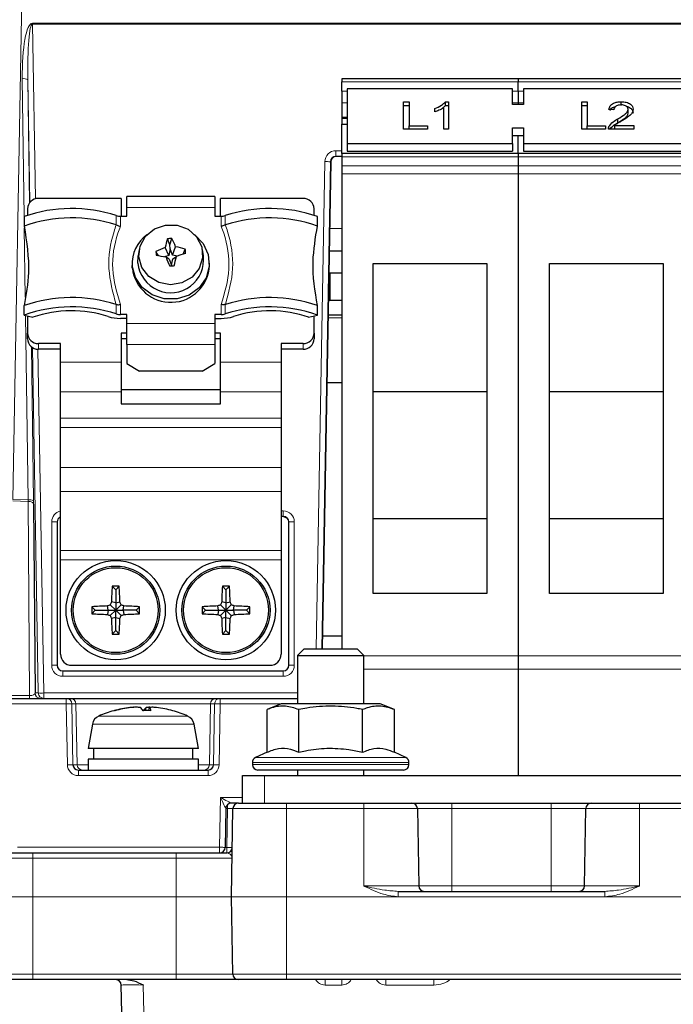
# Paper-space layout 'Blatt5' of a CAD drawing. Header units: millimetres. Extents: x 5 to 418, y 2 to 292.
# Tile 13 of 37: x 140 to 179, y 136 to 195. Entities that reach past the tile are written whole.
import ezdxf

# ---------------------------------------------------------------- set-up
doc = ezdxf.new("R2010")
doc.units = ezdxf.units.MM
doc.layers.add('SLD-0', color=7, linetype='Continuous')
doc.styles.add('SLDTEXTSTYLE0', font='TXT', dxfattribs={"width": 0.605})
doc.dimstyles.new('SLDDIMSTYLE5', dxfattribs={"dimtxt": 3.5, "dimasz": 3.302, "dimexe": 0, "dimexo": 0.0625, "dimgap": 0.875, "dimtad": 1, "dimlfac": 1.5, "dimrnd": 1e-09, "dimzin": 12, "dimdsep": 46, "dimtxsty": 'SLDTEXTSTYLE0', "dimsah": 1, "dimcen": 0.09, "dimadec": 0, "dimazin": 3, "dimtfac": 1, "dimtofl": 0, "dimtmove": 0, "dimatfit": 3, "dimfxl": 1, "dimfrac": 2, "dimtolj": 1, "dimtzin": 12, "dimarcsym": 0})

# ---------------------------------------------------------------- blocks, each defined once
blk = doc.blocks.new('_D_28')
at = {"layer": 'SLD-0', "color": 7}
for p, q in [((137.875, 142.424), (137.885, 272.518)), ((287.208, 142.413), (287.218, 272.506)), ((137.885, 271.518), (287.218, 271.506))]:
    blk.add_line(p, q, dxfattribs=at)
for points in [[(137.885, 271.518), (141.187, 271.01), (141.187, 272.026)], [(287.218, 271.506), (283.916, 272.015), (283.916, 270.999)]]:
    blk.add_solid(points, dxfattribs=at)
at = {"layer": 'SLD-0', "color": 7, "insert": (208.541, 276.024), "char_height": 3.5, "attachment_point": 1, "rotation": 359.99554, "style": 'SLDTEXTSTYLE0'}
blk.add_mtext('224', dxfattribs=at)
blk = doc.blocks.new('_D_29')
at = {"layer": 'SLD-0', "color": 7}
for p, q in [((137.875, 142.413), (137.875, 86.8)), ((195.541, 117.085), (195.541, 86.8)), ((137.875, 87.8), (195.541, 87.8))]:
    blk.add_line(p, q, dxfattribs=at)
for points in [[(137.875, 87.8), (141.177, 87.292), (141.177, 88.308)], [(195.541, 87.8), (192.239, 88.308), (192.239, 87.292)]]:
    blk.add_solid(points, dxfattribs=at)
at = {"layer": 'SLD-0', "color": 7, "insert": (162.029, 92.311), "char_height": 3.5, "attachment_point": 1, "style": 'SLDTEXTSTYLE0'}
blk.add_mtext('86,5', dxfattribs=at)
blk = doc.blocks.new('_D_32')
at = {"layer": 'SLD-0', "color": 7}
for p, q in [((140.541, 137.419), (113.037, 137.419)), ((114.037, 137.419), (114.037, 102.085)), ((139.541, 102.085), (113.037, 102.085))]:
    blk.add_line(p, q, dxfattribs=at)
for centre, start, end in [((111.351, 117.054), 63.43495, 116.56505), ((111.351, 122.45), 243.43495, 296.56505)]:
    blk.add_arc(centre, 6.006, start, end, dxfattribs=at)
for points in [[(114.037, 137.419), (113.529, 134.117), (114.545, 134.117)], [(114.037, 102.085), (114.545, 105.387), (113.529, 105.387)]]:
    blk.add_solid(points, dxfattribs=at)
at = {"layer": 'SLD-0', "color": 7, "insert": (109.525, 117.078), "char_height": 3.5, "attachment_point": 1, "rotation": 90, "style": 'SLDTEXTSTYLE0'}
blk.add_mtext('53', dxfattribs=at)
blk = doc.blocks.new('_D_33')
at = {"layer": 'SLD-0', "color": 7}
for p, q in [((140.541, 137.419), (122.516, 137.419)), ((123.516, 137.419), (123.516, 117.085)), ((195.541, 117.085), (122.516, 117.085))]:
    blk.add_line(p, q, dxfattribs=at)
for points in [[(123.516, 137.419), (123.008, 134.117), (124.024, 134.117)], [(123.516, 117.085), (124.024, 120.387), (123.008, 120.387)]]:
    blk.add_solid(points, dxfattribs=at)
at = {"layer": 'SLD-0', "color": 7, "insert": (119.005, 122.573), "char_height": 3.5, "attachment_point": 1, "rotation": 90, "style": 'SLDTEXTSTYLE0'}
blk.add_mtext('30,5', dxfattribs=at)
blk = doc.blocks.new('_D_35')
at = {"layer": 'SLD-0', "color": 7}
for p, q in [((137.875, 142.424), (137.875, 78.829)), ((243.541, 117.085), (243.541, 78.829)), ((137.875, 79.829), (243.541, 79.829))]:
    blk.add_line(p, q, dxfattribs=at)
for points in [[(137.875, 79.829), (141.177, 79.321), (141.177, 80.337)], [(243.541, 79.829), (240.239, 80.337), (240.239, 79.321)]]:
    blk.add_solid(points, dxfattribs=at)
at = {"layer": 'SLD-0', "color": 7, "insert": (184.692, 84.34), "char_height": 3.5, "attachment_point": 1, "style": 'SLDTEXTSTYLE0'}
blk.add_mtext('158,5', dxfattribs=at)
blk = doc.blocks.new('_D_36')
at = {"layer": 'SLD-0', "color": 7}
for p, q in [((165.864, 260.219), (113.037, 260.219)), ((114.037, 137.419), (114.037, 260.219)), ((140.541, 137.419), (113.037, 137.419))]:
    blk.add_line(p, q, dxfattribs=at)
for points in [[(114.037, 260.219), (113.529, 256.917), (114.545, 256.917)], [(114.037, 137.419), (114.545, 140.721), (113.529, 140.721)]]:
    blk.add_solid(points, dxfattribs=at)
at = {"layer": 'SLD-0', "color": 7, "insert": (109.525, 192.803), "char_height": 3.5, "attachment_point": 1, "rotation": 90, "style": 'SLDTEXTSTYLE0'}
blk.add_mtext('184,2', dxfattribs=at)

psp = doc.layouts.new('Blatt5')

# ---------------------------------------------------------------- linework, layer by layer
at = {"color": 7, "linetype": 'Continuous', "lineweight": 18}
for p, q in [((140.2809, 219.7855), (139.3236, 166.4521)), ((140.5031, 195.2384), (284.5795, 195.2384)), ((140.5031, 195.2384), (140.5031, 195.1749)), ((140.5031, 195.1749), (140.6841, 184.619)), ((284.5795, 195.1749), (140.5031, 195.1749)), ((140.0087, 183.547), (139.8942, 191.8815)), ((140.2274, 191.8181), (140.3297, 184.3795)), ((140.3545, 184.4105), (140.2274, 191.8181)), ((159.208, 191.69), (169.8746, 191.69)), ((169.8746, 191.69), (180.5413, 191.69)), ((159.5413, 191.1377), (159.208, 191.1377)), ((170.208, 191.1377), (169.5413, 191.1377)), ((159.208, 190.4244), (159.5413, 190.4244)), ((169.5413, 190.4244), (169.8746, 190.4244)), ((169.8746, 190.4244), (170.208, 190.4244)), ((159.5413, 189.5634), (159.208, 189.5634)), ((158.8555, 187.53), (159.208, 187.53)), ((158.8555, 187.53), (158.8555, 187.1908)), ((159.208, 187.1662), (169.8746, 187.1662)), ((169.8746, 187.1662), (180.5413, 187.1662)), ((157.6652, 157.4186), (158.1886, 186.875)), ((158.5218, 186.8633), (157.9986, 157.4186)), ((158.5476, 186.8633), (158.5218, 186.8633)), ((169.8746, 186.6139), (159.208, 186.6139)), ((180.5413, 186.6139), (169.8746, 186.6139)), ((169.8746, 186.1425), (159.208, 186.1425)), ((180.5413, 186.1425), (169.8746, 186.1425)), ((151.5413, 184.1068), (146.208, 184.1068)), ((145.5806, 183.0414), (145.5806, 183.6119)), ((145.828, 183.5743), (145.828, 182.9632)), ((151.9212, 182.9632), (151.9212, 183.5743)), ((152.1687, 183.6119), (152.1687, 183.0414)), ((140.0756, 178.6826), (140.0181, 182.8684)), ((158.4757, 182.8186), (159.208, 182.8186)), ((145.5806, 177.6605), (145.5806, 178.2309)), ((145.828, 178.234), (145.828, 177.6229)), ((151.9212, 177.6229), (151.9212, 178.234)), ((152.1687, 178.2309), (152.1687, 177.6605)), ((140.2441, 166.4259), (140.0909, 177.5741)), ((159.208, 177.4221), (158.3798, 177.4221)), ((146.208, 177.0904), (151.5413, 177.0904)), ((140.4493, 175.6767), (140.5774, 166.3625)), ((140.8633, 154.7461), (140.5049, 175.6378)), ((140.8746, 175.8746), (140.8746, 175.5326)), ((151.5413, 175.8087), (146.208, 175.8087)), ((156.8746, 175.5326), (156.8746, 175.8746)), ((140.84, 175.5335), (141.1965, 154.7461)), ((145.8746, 174.7463), (142.208, 174.7463)), ((155.5413, 174.7463), (151.8746, 174.7463)), ((145.8746, 172.9451), (142.208, 172.9451)), ((155.5413, 172.9451), (151.8746, 172.9451)), ((155.5413, 171.3671), (142.208, 171.3671)), ((155.5413, 170.7897), (142.208, 170.7897)), ((155.5413, 168.3708), (142.208, 168.3708)), ((155.5413, 166.9274), (142.208, 166.9274)), ((140.2492, 166.3284), (139.3231, 166.3547)), ((139.3236, 166.4521), (140.2441, 166.4259)), ((140.3359, 154.5853), (140.2492, 166.3284)), ((155.5413, 165.7578), (155.6746, 165.7578)), ((155.6746, 165.4186), (155.6746, 165.7578)), ((141.6746, 156.4244), (141.6746, 165.0911)), ((156.3413, 165.0911), (156.3413, 156.4244)), ((155.5413, 163.367), (142.208, 163.367)), ((155.5413, 162.7897), (142.208, 162.7897)), ((160.5413, 156.9881), (180.5413, 156.9881)), ((142.3413, 155.7578), (142.3413, 156.0853)), ((155.6746, 156.0853), (155.6746, 155.7578)), ((180.5413, 156.1867), (160.5413, 156.1867)), ((155.6746, 155.7578), (142.3413, 155.7578)), ((139.1119, 154.5853), (140.3359, 154.5853)), ((140.6638, 154.7461), (140.8633, 154.7461)), ((141.1965, 154.4186), (141.1965, 154.7461)), ((141.1965, 154.7461), (156.5413, 154.7461)), ((142.5576, 154.0853), (142.5576, 154.4186)), ((151.8583, 154.4186), (151.8583, 154.0853)), ((142.5576, 154.0853), (139.1029, 154.0853)), ((142.6219, 150.407), (142.5576, 154.0853)), ((142.8907, 154.0911), (142.955, 150.4128)), ((143.1405, 154.0911), (142.8907, 154.0911)), ((143.2047, 150.4128), (143.1405, 154.0911)), ((151.2754, 154.0911), (143.1405, 154.0911)), ((151.2112, 150.4128), (151.2754, 154.0911)), ((151.5252, 154.0911), (151.2754, 154.0911)), ((151.461, 150.4128), (151.5252, 154.0911)), ((151.8583, 154.0853), (151.7941, 150.407)), ((155.5413, 154.0853), (151.8583, 154.0853)), ((144.5226, 153.3538), (149.8934, 153.3538)), ((147.6081, 152.8594), (144.1346, 152.8594)), ((150.2814, 152.8594), (147.6081, 152.8594)), ((154.0004, 150.8417), (163.0822, 150.8417)), ((142.955, 150.4128), (143.2047, 150.4128)), ((143.2047, 150.4128), (143.8746, 150.4128)), ((143.2888, 149.7519), (143.2888, 150.0853)), ((150.5413, 150.4128), (151.2112, 150.4128)), ((151.1271, 149.7519), (151.1271, 150.0853)), ((151.2112, 150.4128), (151.461, 150.4128)), ((163.2746, 150.5396), (153.808, 150.5396)), ((153.808, 150.4186), (163.2746, 150.4186)), ((151.1271, 149.7519), (143.2888, 149.7519)), ((154.5413, 148.0853), (154.5413, 149.7519)), ((151.828, 145.4186), (151.8804, 148.4186)), ((151.8804, 148.4186), (153.208, 148.4186)), ((152.3012, 147.7578), (152.2022, 147.7578)), ((152.2603, 145.4128), (152.3012, 147.7578)), ((152.3012, 147.7578), (152.3012, 147.989)), ((155.8746, 147.7578), (152.6345, 147.7578)), ((155.8746, 147.7578), (155.8746, 148.0853)), ((155.8746, 147.7578), (155.8746, 142.4244)), ((160.5413, 147.7578), (155.8746, 147.7578)), ((160.5413, 147.7578), (160.5413, 148.0853)), ((160.5413, 143.0795), (160.5413, 147.7578)), ((163.7814, 147.7578), (160.5413, 147.7578)), ((165.8746, 147.7578), (163.7814, 147.7578)), ((165.8746, 147.7578), (165.8746, 148.0853)), ((165.8746, 147.7578), (165.8746, 143.0795)), ((171.8746, 147.7578), (165.8746, 147.7578)), ((171.8746, 147.7578), (171.8746, 148.0853)), ((173.9678, 147.7578), (171.8746, 147.7578)), ((171.8746, 143.0795), (171.8746, 147.7578)), ((177.208, 147.7578), (173.9678, 147.7578)), ((177.208, 147.7578), (177.208, 148.0853)), ((198.3413, 147.7578), (177.208, 147.7578)), ((177.208, 143.0795), (177.208, 147.7578)), ((139.608, 145.4186), (151.828, 145.4186)), ((151.828, 145.0853), (151.828, 145.4186)), ((152.1613, 145.4128), (152.2603, 145.4128)), ((152.2603, 145.4128), (152.2603, 145.0853)), ((140.5413, 144.7578), (137.9155, 144.7578)), ((140.5413, 145.0853), (140.5413, 144.7578)), ((149.208, 144.7578), (140.5413, 144.7578)), ((140.5413, 144.7578), (140.5413, 142.4244)), ((149.208, 145.0853), (149.208, 144.7578)), ((152.5821, 144.7578), (149.208, 144.7578)), ((149.208, 142.4244), (149.208, 144.7578)), ((160.5413, 143.0795), (163.8631, 143.0795)), ((163.8631, 143.0795), (165.8746, 143.0795)), ((165.8746, 143.0795), (165.8746, 142.7519)), ((165.8746, 143.0795), (171.8746, 143.0795)), ((171.8746, 143.0795), (173.8862, 143.0795)), ((171.8746, 143.0795), (171.8746, 142.7519)), ((173.8862, 143.0795), (177.208, 143.0795)), ((137.8747, 142.4244), (140.5413, 142.4244)), ((140.5413, 142.4128), (137.8747, 142.4128)), ((140.5413, 142.4128), (140.5413, 142.4244)), ((140.5413, 142.4244), (149.208, 142.4244)), ((149.208, 142.4128), (140.5413, 142.4128)), ((140.5413, 142.4128), (140.5413, 137.7461)), ((149.208, 142.4128), (149.208, 142.4244)), ((149.208, 142.4244), (152.5414, 142.4244)), ((152.5414, 142.4128), (149.208, 142.4128)), ((149.208, 137.7461), (149.208, 142.4128)), ((152.5414, 142.4244), (155.8746, 142.4244)), ((155.8746, 142.4128), (152.5414, 142.4128)), ((155.8746, 142.4244), (162.6293, 142.4244)), ((155.8746, 142.4128), (155.8746, 142.4244)), ((199.5413, 142.4128), (155.8746, 142.4128)), ((155.8746, 142.4128), (155.8746, 137.7461)), ((162.6293, 142.7519), (162.6293, 142.4244)), ((162.6293, 142.4244), (175.1199, 142.4244)), ((175.1199, 142.7519), (175.1199, 142.4244)), ((175.1199, 142.4244), (199.5413, 142.4244)), ((137.9562, 137.7461), (140.5413, 137.7461)), ((140.5413, 137.7461), (149.208, 137.7461)), ((140.5413, 137.4186), (140.5413, 137.7461)), ((149.208, 137.4186), (149.208, 137.7461)), ((149.208, 137.7461), (152.6229, 137.7461)), ((152.6229, 137.7461), (155.8746, 137.7461)), ((155.8746, 137.7461), (199.5413, 137.7461)), ((155.8746, 137.4186), (155.8746, 137.7461)), ((147.2135, 137.0911), (147.3533, 129.0795)), ((158.2022, 137.4186), (158.2022, 137.0911)), ((159.2137, 137.0911), (158.2022, 137.0911)), ((159.2137, 137.4186), (159.2137, 137.0911)), ((161.8689, 137.4186), (161.8689, 137.0911)), ((164.7735, 137.0911), (161.8689, 137.0911)), ((164.7735, 137.0911), (164.7735, 137.4186))]:
    psp.add_line(p, q, dxfattribs=at)
at = {"color": 7, "linetype": 'Continuous', "lineweight": 25}
for p, q in [((169.8746, 191.8853), (159.208, 191.8853)), ((159.208, 191.8853), (159.208, 191.69)), ((159.208, 191.1377), (159.208, 191.69)), ((180.5413, 191.8853), (169.8746, 191.8853)), ((169.8746, 191.8853), (169.8746, 191.69)), ((169.8746, 191.1377), (169.8746, 191.69)), ((159.208, 191.1377), (159.208, 190.4244)), ((169.5413, 191.2733), (159.5413, 191.2733)), ((159.5413, 191.2733), (159.5413, 187.9734)), ((169.5413, 190.3305), (169.5413, 191.2733)), ((169.8746, 191.1377), (169.8746, 190.4244)), ((170.208, 191.2733), (170.208, 190.3305)), ((180.208, 191.2733), (170.208, 191.2733)), ((162.9492, 190.4917), (163.2782, 190.4917)), ((162.9492, 188.8418), (162.9492, 190.4917)), ((163.2782, 190.4917), (163.2782, 189.0322)), ((165.4788, 190.4917), (165.6714, 190.4917)), ((165.4788, 190.256), (165.4788, 190.4917)), ((165.6714, 190.4917), (165.6714, 188.8418)), ((173.7184, 190.4917), (174.0475, 190.4917)), ((173.7184, 188.8418), (173.7184, 190.4917)), ((174.0475, 190.4917), (174.0475, 189.0322)), ((176.1116, 190.256), (176.1116, 190.4917)), ((159.208, 190.4244), (159.208, 189.5634)), ((162.9492, 190.256), (163.2782, 190.256)), ((164.8338, 189.8843), (164.8338, 190.0793)), ((165.288, 190.0826), (165.4788, 190.256)), ((165.3722, 188.8418), (165.3722, 190.1275)), ((165.4788, 190.256), (165.6714, 190.256)), ((170.208, 190.3305), (169.5413, 190.3305)), ((169.8746, 190.4244), (169.8746, 190.3305)), ((173.7184, 190.256), (174.0475, 190.256)), ((175.6628, 190.0052), (175.3637, 190.0264)), ((176.5304, 189.7986), (176.5304, 190.0343)), ((159.208, 189.5634), (159.208, 189.4912)), ((159.208, 189.4912), (159.5413, 189.4912)), ((159.208, 189.4912), (159.208, 189.1461)), ((175.9031, 189.2232), (175.9031, 189.4589)), ((159.208, 189.1461), (159.5413, 189.1461)), ((159.208, 187.3614), (159.208, 189.1461)), ((164.3851, 188.8418), (162.9492, 188.8418)), ((163.2782, 189.0322), (164.3851, 189.0322)), ((163.2782, 188.8418), (163.2782, 189.0322)), ((164.3851, 189.0322), (164.3851, 188.8418)), ((165.6714, 188.8418), (165.3722, 188.8418)), ((169.5413, 188.9162), (170.208, 188.9162)), ((169.5413, 187.9734), (169.5413, 188.9162)), ((170.208, 188.9162), (170.208, 187.9734)), ((175.1543, 188.8418), (173.7184, 188.8418)), ((174.0475, 189.0322), (175.1543, 189.0322)), ((174.0475, 188.8418), (174.0475, 189.0322)), ((175.1543, 189.0322), (175.1543, 188.8418)), ((176.8594, 188.8418), (175.3338, 188.8418)), ((175.3651, 188.8418), (175.3651, 188.9886)), ((175.718, 189.0533), (176.8594, 189.0533)), ((175.718, 188.8418), (175.718, 189.0533)), ((176.8594, 189.0533), (176.8594, 188.8418)), ((169.5413, 188.4448), (170.208, 188.4448)), ((169.8746, 187.3614), (169.8746, 188.4448)), ((159.5413, 187.9734), (169.5413, 187.9734)), ((159.5413, 187.9734), (159.5413, 187.502)), ((169.5413, 187.9734), (169.5413, 187.502)), ((170.208, 187.9734), (180.208, 187.9734)), ((170.208, 187.9734), (170.208, 187.502)), ((159.208, 187.1908), (158.8555, 187.1908)), ((169.8746, 187.3614), (159.208, 187.3614)), ((159.208, 187.3614), (159.208, 187.1662)), ((159.208, 187.1662), (159.208, 186.6139)), ((159.5413, 187.502), (169.5413, 187.502)), ((180.5413, 187.3614), (169.8746, 187.3614)), ((169.8746, 187.3614), (169.8746, 187.1662)), ((169.8746, 187.1662), (169.8746, 186.6139)), ((170.208, 187.502), (180.208, 187.502)), ((158.5476, 186.8633), (158.0244, 157.4186)), ((159.208, 186.6139), (159.208, 186.1425)), ((169.8746, 186.6139), (169.8746, 186.1425)), ((159.208, 186.1425), (159.208, 157.4186)), ((169.8746, 186.1425), (169.8746, 156.9881)), ((145.8746, 184.6451), (140.8746, 184.6451)), ((145.8746, 184.6451), (145.8746, 183.5743)), ((151.5413, 184.7648), (146.208, 184.7648)), ((146.208, 184.1068), (146.208, 184.7648)), ((151.5413, 184.7648), (151.5413, 184.1068)), ((151.8746, 183.5743), (151.8746, 184.6451)), ((156.8746, 184.6451), (151.8746, 184.6451)), ((140.208, 184.0186), (140.208, 183.6265)), ((146.208, 183.5743), (146.208, 184.1068)), ((151.5413, 184.1068), (151.5413, 183.5743)), ((157.5413, 183.6265), (157.5413, 184.0186)), ((140.008, 183.5467), (140.008, 182.9767)), ((145.828, 183.5743), (146.208, 183.5743)), ((151.5413, 183.5743), (151.9212, 183.5743)), ((157.7413, 182.9767), (157.7413, 183.5467)), ((145.5744, 183.0443), (145.5806, 183.0414)), ((152.1687, 183.0414), (152.1748, 183.0443)), ((148.8185, 181.8313), (148.673, 182.2066)), ((148.8185, 181.8313), (148.9367, 182.2261)), ((148.7502, 181.2001), (148.5375, 181.6815)), ((148.8328, 181.5988), (148.7502, 181.2001)), ((148.8328, 181.5988), (148.8185, 181.8313)), ((148.9809, 181.2171), (148.8328, 181.5988)), ((148.9809, 181.2171), (149.1625, 181.7278)), ((149.6136, 181.2747), (149.7495, 181.5739)), ((146.8808, 180.7245), (146.9026, 181.1851)), ((146.9683, 181.5509), (146.9026, 181.1851)), ((148.1274, 181.1737), (147.9789, 181.4427)), ((148.7502, 181.2001), (148.4909, 181.1112)), ((148.7684, 180.9833), (148.5868, 181.0942)), ((148.7684, 180.9833), (148.9164, 180.6017)), ((148.9164, 180.6017), (148.9991, 181.0004)), ((149.2778, 181.1628), (148.9809, 181.2171)), ((148.9991, 181.0004), (149.2117, 181.1405)), ((150.8467, 181.1851), (150.781, 181.5509)), ((158.452, 181.4853), (159.208, 181.4853)), ((146.5413, 180.7354), (146.5413, 180.5986)), ((146.5485, 180.4263), (146.5413, 180.5986)), ((148.9164, 180.6017), (148.9231, 180.5511)), ((151.208, 180.5986), (151.208, 180.7354)), ((161.108, 180.7106), (167.9746, 180.7106)), ((161.108, 160.7519), (161.108, 180.7106)), ((167.9746, 180.7106), (167.9746, 160.7519)), ((171.7746, 180.7106), (178.6413, 180.7106)), ((171.7746, 160.7519), (171.7746, 180.7106)), ((178.6413, 180.7106), (178.6413, 160.7519)), ((158.4283, 180.152), (159.208, 180.152)), ((158.494, 180.152), (158.494, 178.4853)), ((140.008, 177.5953), (140.008, 178.1652)), ((145.5806, 178.2309), (145.5744, 178.2328)), ((152.1748, 178.2328), (152.1687, 178.2309)), ((157.7413, 177.5953), (157.7413, 178.1652)), ((158.494, 178.4853), (158.3987, 178.4853)), ((159.208, 178.4853), (158.494, 178.4853)), ((140.008, 177.5953), (140.5424, 177.4588)), ((140.208, 177.5442), (140.208, 176.5011)), ((146.208, 177.6229), (145.828, 177.6229)), ((146.208, 177.3949), (145.828, 177.3949)), ((146.208, 177.0904), (146.208, 177.6229)), ((151.9212, 177.6229), (151.5413, 177.6229)), ((151.5413, 177.6229), (151.5413, 177.0904)), ((151.5413, 177.3949), (151.9212, 177.3949)), ((157.2068, 177.4588), (157.7413, 177.5953)), ((157.5413, 176.5011), (157.5413, 177.5442)), ((158.3833, 177.6186), (159.208, 177.6186)), ((146.208, 175.8087), (146.208, 177.0904)), ((151.5413, 177.0904), (151.5413, 175.8087)), ((140.208, 176.1591), (140.208, 176.5011)), ((146.208, 176.5011), (145.8746, 176.5011)), ((145.8746, 176.5011), (145.8746, 174.7463)), ((151.8746, 176.5011), (151.5413, 176.5011)), ((151.8746, 174.7463), (151.8746, 176.5011)), ((157.5413, 176.5011), (157.5413, 176.1591)), ((142.208, 175.8746), (140.8746, 175.8746)), ((142.208, 174.7463), (142.208, 175.8746)), ((146.208, 176.1591), (145.8746, 176.1591)), ((146.208, 175.8087), (146.208, 174.6686)), ((151.8746, 176.1591), (151.5413, 176.1591)), ((151.5413, 175.8087), (151.5413, 174.6686)), ((156.8746, 175.8746), (155.5413, 175.8746)), ((155.5413, 175.8746), (155.5413, 174.7463)), ((142.208, 175.5326), (140.8746, 175.5326)), ((156.8746, 175.5326), (155.5413, 175.5326)), ((142.208, 172.9451), (142.208, 174.7463)), ((145.8746, 174.7463), (145.8746, 172.9451)), ((146.208, 174.6686), (146.9778, 174.2126)), ((150.7715, 174.2126), (151.5413, 174.6686)), ((151.8746, 172.9451), (151.8746, 174.7463)), ((155.5413, 174.7463), (155.5413, 172.9451)), ((150.7715, 174.2126), (146.9778, 174.2126)), ((158.3106, 173.5253), (159.208, 173.5253)), ((142.208, 171.3671), (142.208, 172.9451)), ((145.8746, 173.1033), (151.8746, 173.1033)), ((145.8746, 172.9451), (145.8746, 172.2373)), ((151.8746, 172.2373), (151.8746, 172.9451)), ((155.5413, 172.9451), (155.5413, 171.3671)), ((167.9746, 172.9519), (161.108, 172.9519)), ((178.6413, 172.9519), (171.7746, 172.9519)), ((145.8746, 172.2373), (151.8746, 172.2373)), ((142.208, 170.7897), (142.208, 171.3671)), ((155.5413, 171.3671), (155.5413, 170.7897)), ((142.208, 168.3708), (142.208, 170.7897)), ((155.5413, 170.7897), (155.5413, 168.3708)), ((142.208, 166.9274), (142.208, 168.3708)), ((155.5413, 168.3708), (155.5413, 166.9274)), ((142.208, 163.367), (142.208, 166.9274)), ((155.5413, 166.9274), (155.5413, 163.367)), ((140.5795, 166.1676), (140.6638, 154.7461)), ((142.008, 165.0853), (142.008, 156.4186)), ((155.6746, 165.4186), (155.5413, 165.4186)), ((156.008, 156.4186), (156.008, 165.0853)), ((161.108, 165.2908), (167.9746, 165.2908)), ((171.7746, 165.2908), (178.6413, 165.2908)), ((142.208, 162.7897), (142.208, 163.367)), ((155.5413, 163.367), (155.5413, 162.7897)), ((142.208, 157.0853), (142.208, 162.7897)), ((155.5413, 162.7897), (155.5413, 157.0853)), ((145.5413, 160.9853), (145.3314, 161.1952)), ((145.5413, 160.9853), (145.7512, 161.1952)), ((145.5413, 160.9853), (145.5413, 160.2026)), ((152.208, 160.9853), (151.998, 161.1952)), ((152.208, 160.9853), (152.4179, 161.1952)), ((152.208, 160.9853), (152.208, 160.2026)), ((167.9746, 160.7519), (161.108, 160.7519)), ((178.6413, 160.7519), (171.7746, 160.7519)), ((145.5413, 160.2026), (145.2848, 160.2501)), ((145.5413, 160.2026), (145.7978, 160.2501)), ((145.5413, 160.2026), (145.5413, 159.7519)), ((152.208, 160.2026), (151.9515, 160.2501)), ((152.208, 160.2026), (152.4645, 160.2501)), ((152.208, 160.2026), (152.208, 159.7519)), ((144.308, 159.7519), (144.098, 159.9619)), ((144.308, 159.7519), (144.098, 159.542)), ((144.308, 159.7519), (145.0906, 159.7519)), ((145.0906, 159.7519), (145.0432, 160.0084)), ((145.0906, 159.7519), (145.0432, 159.4955)), ((145.0906, 159.7519), (145.5413, 159.7519)), ((145.5413, 159.7519), (145.2159, 160.0774)), ((145.5413, 159.7519), (145.2159, 159.4265)), ((145.5413, 159.7519), (145.8667, 160.0774)), ((145.5413, 159.3013), (145.5413, 159.7519)), ((145.5413, 159.7519), (145.992, 159.7519)), ((145.5413, 159.7519), (145.8667, 159.4265)), ((145.992, 159.7519), (146.0394, 160.0084)), ((145.992, 159.7519), (146.0394, 159.4955)), ((146.7746, 159.7519), (145.992, 159.7519)), ((146.7746, 159.7519), (146.9846, 159.9619)), ((146.7746, 159.7519), (146.9846, 159.542)), ((150.9746, 159.7519), (150.7647, 159.9619)), ((150.9746, 159.7519), (150.7647, 159.542)), ((150.9746, 159.7519), (151.7573, 159.7519)), ((151.7573, 159.7519), (151.7098, 160.0084)), ((151.7573, 159.7519), (151.7098, 159.4955)), ((151.7573, 159.7519), (152.208, 159.7519)), ((152.208, 159.7519), (151.8826, 160.0774)), ((152.208, 159.7519), (151.8826, 159.4265)), ((152.208, 159.7519), (152.5334, 160.0774)), ((152.208, 159.3013), (152.208, 159.7519)), ((152.208, 159.7519), (152.5334, 159.4265)), ((152.208, 159.7519), (152.6586, 159.7519)), ((152.6586, 159.7519), (152.7061, 160.0084)), ((152.6586, 159.7519), (152.7061, 159.4955)), ((153.4413, 159.7519), (152.6586, 159.7519)), ((153.4413, 159.7519), (153.6512, 159.9619)), ((153.4413, 159.7519), (153.6512, 159.542)), ((145.5413, 159.3013), (145.2848, 159.2538)), ((145.5413, 159.3013), (145.7978, 159.2538)), ((145.5413, 158.5186), (145.5413, 159.3013)), ((152.208, 159.3013), (151.9515, 159.2538)), ((152.208, 159.3013), (152.4645, 159.2538)), ((152.208, 158.5186), (152.208, 159.3013)), ((145.5413, 158.5186), (145.3314, 158.3087)), ((145.5413, 158.5186), (145.7512, 158.3087)), ((152.208, 158.5186), (151.998, 158.3087)), ((152.208, 158.5186), (152.4179, 158.3087)), ((158.0381, 158.192), (159.208, 158.192)), ((156.9413, 157.4186), (156.5413, 157.0186)), ((156.9413, 157.4186), (160.1413, 157.4186)), ((160.5413, 157.0186), (160.1413, 157.4186)), ((156.5413, 157.0186), (156.5413, 154.0853)), ((156.5413, 157.0186), (156.6726, 157.0186)), ((156.6726, 157.0186), (160.5413, 157.0186)), ((160.5413, 154.0853), (160.5413, 157.0186)), ((169.8746, 156.9881), (169.8746, 156.1867)), ((142.3413, 156.0853), (155.6746, 156.0853)), ((142.8746, 156.4186), (154.8746, 156.4186)), ((169.8746, 156.1867), (169.8746, 149.7519)), ((139.1029, 154.4186), (142.5576, 154.4186)), ((142.5576, 154.4186), (142.8074, 154.4186)), ((142.8074, 154.4186), (151.6085, 154.4186)), ((151.6085, 154.4186), (151.8583, 154.4186)), ((151.8583, 154.4186), (156.5413, 154.4186)), ((146.4043, 153.8584), (146.4034, 153.8674)), ((146.6874, 153.8815), (146.6864, 153.8861)), ((147.3427, 153.6789), (147.391, 153.8674)), ((147.5407, 153.6788), (147.5925, 153.8674)), ((147.6057, 153.8699), (147.6085, 153.8861)), ((155.5413, 154.0853), (154.6923, 153.7457)), ((154.6923, 151.1643), (154.6923, 153.7457)), ((161.5413, 154.0853), (155.5413, 154.0853)), ((156.6168, 151.1643), (156.6168, 153.7457)), ((160.4658, 151.1643), (160.4658, 153.7457)), ((162.3903, 153.7457), (161.5413, 154.0853)), ((162.3903, 151.1643), (162.3903, 153.7457)), ((144.1346, 152.8594), (143.8746, 151.3853)), ((150.5413, 151.3853), (150.2814, 152.8594)), ((150.5413, 151.3853), (143.8746, 151.3853)), ((144.208, 151.3853), (144.208, 150.7519)), ((150.208, 150.7519), (150.208, 151.3853)), ((143.8746, 150.7519), (143.8746, 150.0853)), ((150.5413, 150.7519), (143.8746, 150.7519)), ((150.5413, 150.0853), (150.5413, 150.7519)), ((154.6923, 151.1643), (154.0004, 150.8417)), ((163.0822, 150.8417), (162.3903, 151.1643)), ((143.2888, 150.0853), (151.1271, 150.0853)), ((153.808, 150.5396), (153.808, 150.4186)), ((162.9413, 150.0853), (154.1413, 150.0853)), ((156.5413, 150.0853), (156.5413, 149.7519)), ((160.5413, 149.7519), (160.5413, 150.0853)), ((163.2746, 150.4186), (163.2746, 150.5396)), ((153.208, 148.0853), (153.208, 149.7519)), ((153.208, 149.7519), (154.5413, 149.7519)), ((154.5413, 149.7519), (270.5413, 149.7519)), ((152.2022, 147.7578), (152.1613, 145.4128)), ((152.9678, 148.0853), (152.5355, 148.0853)), ((152.5414, 142.4244), (152.6345, 147.7578)), ((152.9678, 148.0853), (153.208, 148.0853)), ((153.208, 148.0853), (154.5413, 148.0853)), ((154.5413, 148.0853), (270.5413, 148.0853)), ((163.7814, 147.7578), (163.8631, 143.0795)), ((173.8862, 143.0795), (173.9678, 147.7578)), ((138.2487, 145.0853), (140.5413, 145.0853)), ((140.5413, 145.0853), (149.208, 145.0853)), ((149.208, 145.0853), (152.2603, 145.0853)), ((152.6229, 137.7461), (152.5414, 142.4128)), ((162.6293, 142.7519), (175.1199, 142.7519)), ((140.5413, 137.4186), (138.2895, 137.4186)), ((149.208, 137.4186), (140.5413, 137.4186)), ((146.0202, 129.0795), (145.8803, 137.0911)), ((152.9561, 137.4186), (149.208, 137.4186)), ((155.8746, 137.4186), (152.9561, 137.4186)), ((199.9503, 137.4186), (155.8746, 137.4186))]:
    psp.add_line(p, q, dxfattribs=at)
at = {"color": 7, "linetype": 'Continuous', "lineweight": 25, "flags": 128}
for points in [[(146.9473, 181.1057), (147.0226, 181.7696), (147.348, 182.3631), (147.8796, 182.8061), (148.5455, 183.0387), (149.256, 183.0295), (149.9149, 182.7798), (150.4333, 182.3232), (150.7413, 181.7215), (150.7971, 181.0559), (150.5933, 180.4164), (150.1573, 179.8891), (149.5482, 179.5455), (148.848, 179.4319), (148.1515, 179.5636), (147.5526, 179.9228), (147.1323, 180.4611), (146.9473, 181.1057)], [(150.3146, 182.4607), (150.3152, 182.4602), (150.8331, 181.9272), (151.1388, 181.2651), (151.1992, 180.5455), (151.0076, 179.8466), (150.5849, 179.2439), (149.9769, 178.8029), (149.2494, 178.5713), (148.4813, 178.5742), (147.7558, 178.8113), (147.1516, 179.2569), (146.7341, 179.8627), (146.5485, 180.5631), (146.5485, 180.5631)]]:
    psp.add_lwpolyline(points, dxfattribs=at)
at = {"color": 7, "linetype": 'Continuous', "lineweight": 18, "flags": 128}
for points in [[(140.2492, 166.3284), (140.3129, 166.3254), (140.374, 166.3163), (140.4305, 166.3016), (140.4802, 166.2817), (140.5212, 166.2574), (140.5521, 166.2296), (140.5718, 166.1993), (140.5795, 166.1676)], [(142.5576, 154.0853), (142.6212, 154.0864), (142.6825, 154.0875), (142.7391, 154.0885), (142.7891, 154.0893), (142.8306, 154.0901), (142.8621, 154.0906), (142.8824, 154.091), (142.8907, 154.0911)], [(151.5252, 154.0911), (151.5336, 154.091), (151.5538, 154.0906), (151.5853, 154.0901), (151.6268, 154.0893), (151.6768, 154.0885), (151.7334, 154.0875), (151.7947, 154.0864), (151.8583, 154.0853)], [(142.6219, 150.407), (142.6855, 150.4081), (142.7467, 150.4092), (142.8034, 150.4102), (142.8534, 150.411), (142.8949, 150.4117), (142.9263, 150.4123), (142.9466, 150.4127), (142.955, 150.4128)], [(151.461, 150.4128), (151.4693, 150.4127), (151.4896, 150.4123), (151.521, 150.4117), (151.5625, 150.411), (151.6125, 150.4102), (151.6692, 150.4092), (151.7305, 150.4081), (151.7941, 150.407)], [(151.8804, 148.4186), (151.9942, 148.3607), (152.1045, 148.3046), (152.208, 148.2519), (152.3015, 148.2044), (152.3823, 148.1633), (152.4478, 148.1299), (152.496, 148.1054), (152.5256, 148.0903), (152.5355, 148.0853)], [(152.2022, 147.7578), (152.1974, 147.7678), (152.1828, 147.7976), (152.1591, 147.8463), (152.1269, 147.9124), (152.0873, 147.9938), (152.0413, 148.0882), (151.9905, 148.1926), (151.9363, 148.3039), (151.8804, 148.4186)], [(151.828, 145.4186), (151.8931, 145.4175), (151.9556, 145.4164), (152.0132, 145.4154), (152.0637, 145.4145), (152.1051, 145.4138), (152.1359, 145.4132), (152.1549, 145.4129), (152.1613, 145.4128)]]:
    psp.add_lwpolyline(points, dxfattribs=at)
at = {"color": 7, "linetype": 'Continuous', "lineweight": 25}
for centre, radius in [((145.5413, 159.7519), 3), ((152.208, 159.7519), 3), ((145.5413, 159.7519), 2.6667), ((145.5413, 159.7519), 2.5667), ((152.208, 159.7519), 2.6667), ((152.208, 159.7519), 2.5667)]:
    psp.add_circle(centre, radius, dxfattribs=at)
at = {"color": 7, "linetype": 'Continuous', "lineweight": 18}
for centre, radius, start, end in [((139.978, 191.4152), 0.4738, 58.238789, 100.189083), ((158.1813, 181.8902), 4.9848, 86.083186, 89.916413), ((140.328, 165.9596), 0.4738, 58.236409, 100.190325), ((142.3413, 165.0911), 0.6667, 101.536959, 180), ((155.6746, 165.0911), 0.6667, 0, 90), ((141.7579, 160.3114), 4.7804, 87.001612, 90.998203), ((156.258, 160.3116), 4.7803, 89.001727, 92.998457), ((141.758, 151.6481), 4.777, 87.000183, 90.999633), ((142.3413, 156.4244), 0.6667, 180, 270), ((155.6746, 156.4244), 0.6667, 270, 0), ((156.258, 151.6483), 4.7768, 89.000298, 92.999887), ((143.3677, 154.5563), 3.0319, 179.452132, 182.603193), ((140.9971, 154.7519), 0.3333, 180.995571, 269.995475), ((141.1966, 154.7519), 0.3333, 180.995927, 269.995119), ((141.0299, 159.7226), 4.9792, 268.082418, 271.917582), ((142.5575, 154.0854), 0.3332, 0.982188, 89.983234), ((142.8073, 154.0854), 0.3332, 0.983052, 89.98237), ((151.6086, 154.0854), 0.3332, 90.018118, 179.01646), ((151.8584, 154.0854), 0.3332, 90.016766, 179.017812), ((143.5379, 150.4185), 0.3332, 180.981505, 269.983917), ((150.8781, 150.4185), 0.3332, 270.015727, 359.018851), ((152.4269, 150.187), 4.7772, 268.000936, 271.999064), ((158.2022, 137.7578), 0.6667, 210.57902, 270), ((159.2137, 137.7578), 0.6667, 270, 329.42098), ((161.8689, 137.7578), 0.6667, 210.57902, 270)]:
    psp.add_arc(centre, radius, start, end, dxfattribs=at)
at = {"color": 7, "linetype": 'Continuous', "lineweight": 25}
for centre, radius, start, end in [((140.8551, 183.9979), 0.6475, 88.274754, 178.163303), ((156.8941, 183.9979), 0.6475, 1.836944, 91.724999), ((142.8907, 175.3444), 8.6941, 71.976941, 109.364181), ((154.8586, 175.3444), 8.6941, 70.635819, 108.023059), ((142.8912, 174.7702), 8.6983, 72.032556, 109.358212), ((145.8129, 184.3073), 0.7332, 251.531297, 271.183026), ((151.9364, 184.3073), 0.7332, 268.816974, 288.468703), ((154.8581, 174.7702), 8.6983, 70.641788, 107.967444), ((148.6814, 180.7228), 2.1388, 125.655545, 184.28072), ((157.4311, 179.6665), 9.1189, 163.826221, 167.233978), ((149.3185, 175.2807), 6.9559, 93.146491, 95.32431), ((141.7222, 178.6569), 8.0491, 22.427857, 26.322978), ((151.0453, 175.0412), 7.098, 110.68975, 115.594733), ((147.7069, 174.9788), 6.9041, 72.791078, 77.829155), ((137.5532, 180.4261), 12.2502, 4.213381, 5.376261), ((148.8651, 180.9433), 1.9963, 186.292172, 6.9573), ((163.1006, 182.5864), 15.1648, 184.325134, 185.264507), ((140.5507, 136.0377), 45.7675, 79.887326, 80.633002), ((175.0589, 191.6112), 28.4847, 201.667167, 202.865801), ((129.3077, 185.4999), 20.3759, 345.976059, 347.646073), ((166.2072, 130.927), 53.0117, 108.062886, 108.699068), ((148.8712, 180.7035), 2.3391, 186.806476, 357.42823), ((152.3058, 135.1627), 45.5143, 94.068994, 94.401807), ((142.8912, 169.9587), 8.6983, 72.032556, 109.358212), ((154.8581, 169.9587), 8.6983, 70.641788, 107.967444), ((142.8907, 169.3931), 8.694, 71.976853, 109.364167), ((154.8586, 169.3931), 8.694, 70.635833, 108.023147), ((142.8866, 170.7405), 7.1156, 71.997094, 109.235088), ((145.7825, 179.5937), 2.1993, 251.530476, 271.18471), ((145.8129, 178.356), 0.7333, 251.533423, 271.183148), ((151.9364, 178.356), 0.7333, 268.816852, 288.466577), ((151.9667, 179.5937), 2.1992, 268.815097, 288.469831), ((154.8626, 170.7405), 7.1156, 70.764941, 108.002878), ((140.8551, 176.5218), 0.6475, 181.836234, 271.725256), ((156.8941, 176.5218), 0.6475, 268.274991, 358.163519), ((140.8551, 176.1798), 0.6475, 181.835992, 271.725952), ((156.8941, 176.1798), 0.6475, 268.274295, 358.163761), ((142.3413, 165.0853), 0.3333, 122.57868, 180), ((155.5413, 164.7519), 0.6667, 53.130094, 90), ((155.6746, 165.0853), 0.3333, 0, 90), ((164.4025, 159.7819), 19.1235, 175.761653, 178.597129), ((145.5413, 140.6002), 20.5961, 89.415982, 90.584018), ((126.6899, 159.7825), 19.1136, 1.401838, 4.238779), ((171.0593, 159.7825), 19.1136, 175.761221, 178.598162), ((152.208, 140.6004), 20.5958, 89.415976, 90.584024), ((133.3467, 159.7819), 19.1235, 1.402871, 4.238347), ((164.0728, 152.6535), 20.2657, 157.98489, 158.510624), ((127.1873, 152.7243), 20.0745, 21.486873, 22.017613), ((170.3859, 152.7946), 19.885, 157.979857, 158.515656), ((133.7878, 152.6984), 20.1456, 21.486392, 22.015252), ((164.6665, 159.7519), 20.5695, 179.415229, 180.584771), ((145.5112, 140.893), 19.1212, 91.402555, 94.238363), ((145.5109, 178.6046), 19.1149, 265.761168, 268.597915), ((152.6096, 141.2957), 20.1845, 111.487897, 112.015735), ((138.5016, 141.3674), 20.1074, 67.983253, 68.513115), ((145.5714, 140.8927), 19.1215, 85.761667, 88.597445), ((145.5717, 178.6049), 19.1152, 271.402085, 274.238803), ((126.3311, 159.7519), 20.6546, 359.417637, 0.582363), ((171.4182, 159.7519), 20.6546, 179.417637, 180.582363), ((152.1779, 140.8924), 19.1218, 91.402595, 94.238323), ((152.1776, 178.6052), 19.1154, 265.761208, 268.597875), ((159.2658, 141.3214), 20.1569, 111.486962, 112.015536), ((145.1785, 141.3924), 20.0804, 67.983457, 68.514045), ((152.2381, 140.893), 19.1212, 85.761637, 88.597445), ((152.2384, 178.6046), 19.1149, 271.402085, 274.238832), ((132.9977, 159.7519), 20.6546, 359.417637, 0.582363), ((152.6233, 178.2419), 20.221, 247.984029, 248.510917), ((164.059, 166.845), 20.2509, 201.489471, 202.015583), ((164.4027, 159.722), 19.1236, 181.402871, 184.238332), ((126.6898, 159.7214), 19.1137, 355.761236, 358.598162), ((127.2026, 166.7736), 20.0581, 337.981889, 338.513057), ((138.4881, 178.1698), 20.1433, 291.488067, 292.016987), ((159.2793, 178.2158), 20.1927, 247.984221, 248.51186), ((170.3721, 166.7039), 19.8701, 201.484431, 202.020623), ((171.0595, 159.7214), 19.1137, 181.401838, 184.238764), ((133.3466, 159.722), 19.1236, 355.761668, 358.597129), ((133.8026, 166.7997), 20.1297, 337.984258, 338.513531), ((145.1647, 178.1452), 20.1168, 291.487144, 292.016775), ((145.5413, 178.9037), 20.5961, 269.415982, 270.584018), ((152.208, 178.9034), 20.5958, 269.415976, 270.584024), ((142.8746, 157.0853), 0.6667, 180, 270), ((154.8746, 157.0853), 0.6667, 270, 0), ((142.3413, 156.4186), 0.3333, 180, 270), ((155.6746, 156.4186), 0.3333, 270, 0), ((147.208, 147.2519), 6.6667, 105.516217, 113.754023), ((147.1553, 147.4337), 6.4775, 96.665467, 105.500021), ((145.4548, 153.5604), 0.1192, 75.132459, 104.867541), ((147.2561, 147.1765), 6.736, 96.633519, 105.240397), ((146.8254, 149.6416), 4.2467, 91.87651, 95.703445), ((146.9706, 148.1123), 5.7761, 91.618816, 94.893136), ((146.6935, 151.2946), 2.594, 82.661505, 87.48329), ((146.4675, 153.1623), 0.8988, 34.822768, 51.669526), ((147.4382, 146.8931), 6.7864, 88.033537, 91.966463), ((147.9484, 153.1624), 0.8986, 128.330337, 145.178943), ((147.7224, 151.2946), 2.594, 92.51671, 97.338495), ((147.8051, 152.824), 1.0648, 94.067551, 101.513943), ((147.2355, 153.6093), 0.4406, 8.653998, 35.859706), ((147.5905, 149.6419), 4.2465, 84.296425, 88.123487), ((147.2607, 147.4337), 6.4775, 74.499979, 83.334533), ((147.208, 147.2519), 6.6667, 66.245977, 74.483783), ((144.7911, 152.7436), 0.6667, 113.754023, 170), ((149.6248, 152.7436), 0.6667, 10, 66.245977), ((154.1413, 150.5396), 0.3333, 115, 180), ((162.9413, 150.5396), 0.3333, 0, 65), ((154.1413, 150.4186), 0.3333, 180, 270), ((162.9413, 150.4186), 0.3333, 270, 0), ((152.5355, 147.7519), 0.3333, 90, 179), ((152.9678, 147.7519), 0.3333, 90, 179), ((163.4482, 147.7519), 0.3333, 1, 90), ((174.3011, 147.7519), 0.3333, 90, 179), ((151.828, 145.4186), 0.3333, 270, 359), ((152.2603, 145.4186), 0.3333, 270, 359), ((164.1964, 143.0853), 0.3333, 181, 270), ((173.5529, 143.0853), 0.3333, 270, 359), ((152.8747, 142.4186), 0.3333, 179, 181), ((152.9561, 137.7519), 0.3333, 181, 270), ((145.5471, 137.0853), 0.3333, 1, 90)]:
    psp.add_arc(centre, radius, start, end, dxfattribs=at)
at = {"color": 7, "linetype": 'Continuous', "lineweight": 18}
for centre, major_axis, ratio, start_param, end_param in [((140.5619, 191.8209), (-0.0611, 3.4175), 0.1950404, 6.2796956, 7.832742), ((140.5619, 191.7516), (-0.0599, 3.4234), 0.0973546, 6.2798111, 7.8328575), ((158.8553, 186.8633), (0.5685, 0.3485), 0.9996522, 1.0206683, 2.5740114), ((140.2303, 166.4956), (-0.0211, 0.3341), 0.0286555, 4.1861899, 4.5004033), ((140.5636, 166.5015), (-0.0117, 0.6673), 0.0174299, 4.1880217, 4.5022352), ((140.3305, 154.7519), (0.3334, -0.0041), 0.4997344, 4.7348915, 6.2728774), ((143.2888, 150.4186), (-0.6671, 0), 0.9993908, 0.0174533, 1.5707963), ((151.1271, 150.4186), (-0.6671, 0), 0.9993908, 1.5707963, 3.1241394), ((152.301, 147.7519), (0.3335, 0.0058), 0.0174285, 6.2825767, 7.8530684), ((147.214, 137.0853), (1.3336, -0.0058), 0.0043604, 1.5711961, 3.1416878), ((164.7891, 137.7578), (1.1161, 0.0145), 0.5971594, 4.6906313, 5.7277231)]:
    psp.add_ellipse(centre, major_axis=major_axis, ratio=ratio, start_param=start_param, end_param=end_param, dxfattribs=at)
at = {"color": 7, "linetype": 'Continuous', "lineweight": 25}
for centre, major_axis, ratio, start_param, end_param in [((158.8553, 186.8575), (0.299, 0.1479), 0.9992203, 1.1111978, 2.6645408), ((158.8809, 186.8575), (0.2843, 0.1743), 0.9996522, 1.0206683, 2.5740114), ((143.2888, 150.4186), (0.3339, 0), 0.9981751, 3.1590459, 4.712389), ((151.1271, 150.4186), (0.3339, 0), 0.9981751, 4.712389, 6.265732)]:
    psp.add_ellipse(centre, major_axis=major_axis, ratio=ratio, start_param=start_param, end_param=end_param, dxfattribs=at)
for points, knots in [([(164.8338, 190.0793), (164.9794, 190.1374), (165.2391, 190.2412), (165.4056, 190.4152), (165.4788, 190.4917)], [0, 0, 0, 0, 0.56042492, 1, 1, 1, 1]), ([(175.3637, 190.0264), (175.381, 190.0996), (175.4154, 190.2456), (175.6159, 190.4075), (175.8663, 190.4822), (176.0297, 190.4886), (176.1116, 190.4917)], [0, 0, 0, 0, 0.28023707, 0.55889122, 0.77913161, 1, 1, 1, 1]), ([(176.1116, 190.4917), (176.2134, 190.4867), (176.4165, 190.4768), (176.6596, 190.3625), (176.8079, 190.2056), (176.8223, 190.0927), (176.8295, 190.0363)], [0, 0, 0, 0, 0.2804821, 0.5596436, 0.7797482, 1, 1, 1, 1]), ([(165.3722, 190.1275), (165.2798, 190.0731), (165.1146, 189.9758), (164.9196, 189.9122), (164.8338, 189.8843)], [0, 0, 0, 0, 0.5596833, 1, 1, 1, 1]), ([(175.425, 189.9546), (175.4302, 189.9708), (175.4583, 190.058), (175.585, 190.156), (175.719, 190.192), (175.757, 190.2022)], [0, 0, 0, 0, 0.1407188, 0.7562693, 1, 1, 1, 1]), ([(176.105, 190.3014), (176.0405, 190.298), (175.9117, 190.2912), (175.7568, 190.217), (175.6739, 190.1125), (175.6665, 190.041), (175.6628, 190.0052)], [0, 0, 0, 0, 0.2804126, 0.5594916, 0.7793708, 1, 1, 1, 1]), ([(175.9031, 189.4589), (176.0522, 189.5491), (176.2599, 189.6746), (176.4892, 189.8709), (176.5167, 189.98), (176.5304, 190.0343)], [0, 0, 0, 0, 0.56131715, 0.78139005, 1, 1, 1, 1]), ([(176.5304, 190.0343), (176.5225, 190.0765), (176.5067, 190.1609), (176.3855, 190.2492), (176.2456, 190.2954), (176.1519, 190.2994), (176.105, 190.3014)], [0, 0, 0, 0, 0.2790838, 0.5586097, 0.7790418, 1, 1, 1, 1]), ([(176.8295, 190.0363), (176.8137, 189.9575), (176.7821, 189.7995), (176.5313, 189.5712), (176.3147, 189.4398), (176.1821, 189.3594)], [0, 0, 0, 0, 0.2787466, 0.5588351, 1, 1, 1, 1]), ([(176.4014, 190.2239), (176.4042, 190.2236), (176.5061, 190.2126), (176.658, 190.1228), (176.8083, 189.9708), (176.8224, 189.8573), (176.8295, 189.8006)], [0, 0, 0, 0, 0.01079634, 0.39459282, 0.69719306, 1, 1, 1, 1]), ([(175.3651, 188.9886), (175.4399, 189.0911), (175.574, 189.2747), (175.8023, 189.4025), (175.9031, 189.4589)], [0, 0, 0, 0, 0.5583629, 1, 1, 1, 1]), ([(176.1821, 189.3594), (176.1265, 189.3269), (176.0348, 189.2734), (175.9083, 189.1981), (175.803, 189.1323), (175.7463, 189.0797), (175.718, 189.0533)], [0, 0, 0, 0, 0.3400407, 0.5600631, 0.7800799, 1, 1, 1, 1]), ([(175.9031, 189.2232), (176.0522, 189.3134), (176.2599, 189.4389), (176.4892, 189.6352), (176.5167, 189.7442), (176.5304, 189.7986)], [0, 0, 0, 0, 0.561309, 0.7813841, 1, 1, 1, 1]), ([(175.3338, 188.8418), (175.3346, 188.8698), (175.3361, 188.9197), (175.3562, 188.9675), (175.3651, 188.9886)], [0, 0, 0, 0, 0.5599715, 1, 1, 1, 1]), ([(175.443, 188.8418), (175.4959, 188.9122), (175.6094, 189.063), (175.801, 189.1675), (175.9031, 189.2232)], [0, 0, 0, 0, 0.4671348, 1, 1, 1, 1]), ([(140.008, 182.9767), (140.1529, 182.0252), (140.4078, 180.3509), (140.1285, 178.8242), (140.008, 178.1652)], [0, 0, 0, 0, 0.5683488, 1, 1, 1, 1]), ([(145.5806, 183.0414), (145.6086, 183.0281), (145.6647, 183.0015), (145.7538, 182.9772), (145.8086, 182.9664), (145.8263, 182.9635), (145.828, 182.9632)], [0, 0, 0, 0, 0.4039877, 0.8078027, 0.9818568, 1, 1, 1, 1]), ([(152.1687, 183.0414), (152.1406, 183.0281), (152.0844, 183.0015), (151.9953, 182.9772), (151.9405, 182.9664), (151.9229, 182.9635), (151.9212, 182.9632)], [0, 0, 0, 0, 0.4046774, 0.8091773, 0.9818565, 1, 1, 1, 1]), ([(157.7413, 178.1652), (157.5964, 179.0428), (157.3414, 180.5869), (157.6207, 182.2562), (157.7413, 182.9767)], [0, 0, 0, 0, 0.568349, 1, 1, 1, 1]), ([(145.5806, 178.2309), (145.6087, 178.2268), (145.6648, 178.2185), (145.754, 178.2235), (145.8087, 178.2308), (145.8263, 178.2337), (145.828, 178.234)], [0, 0, 0, 0, 0.4046484, 0.8091555, 0.9818561, 1, 1, 1, 1]), ([(152.1687, 178.2309), (152.1406, 178.2268), (152.0846, 178.2185), (151.9955, 178.2235), (151.9407, 178.2308), (151.9229, 178.2337), (151.9212, 178.234)], [0, 0, 0, 0, 0.40398786, 0.80779997, 0.98185638, 1, 1, 1, 1]), ([(156.6168, 153.7457), (156.3495, 153.8331), (155.8065, 154.0108), (155.1562, 153.9184), (154.7874, 153.7811), (154.6923, 153.7457)], [0, 0, 0, 0, 0.4185515, 0.8501559, 1, 1, 1, 1]), ([(160.4658, 153.7457), (160.3502, 153.7678), (159.7449, 153.8839), (158.6159, 153.9981), (157.4394, 153.901), (156.7762, 153.7758), (156.6168, 153.7457)], [0, 0, 0, 0, 0.0911714, 0.4772723, 0.8743637, 1, 1, 1, 1]), ([(162.3903, 153.7457), (162.123, 153.8331), (161.58, 154.0108), (160.9297, 153.9184), (160.5609, 153.7811), (160.4658, 153.7457)], [0, 0, 0, 0, 0.41855374, 0.85015594, 1, 1, 1, 1]), ([(154.6923, 151.1643), (154.9213, 151.2546), (155.3863, 151.4378), (156.04, 151.4017), (156.446, 151.2346), (156.6168, 151.1643)], [0, 0, 0, 0, 0.3599158, 0.7307308, 1, 1, 1, 1]), ([(156.6168, 151.1643), (156.7494, 151.1938), (157.3052, 151.3173), (158.3182, 151.4412), (159.4828, 151.3726), (160.1927, 151.2222), (160.4658, 151.1643)], [0, 0, 0, 0, 0.1048979, 0.4397816, 0.7845006, 1, 1, 1, 1]), ([(160.4658, 151.1643), (160.6948, 151.2546), (161.1598, 151.4378), (161.8135, 151.4017), (162.2195, 151.2346), (162.3903, 151.1643)], [0, 0, 0, 0, 0.3599158, 0.7307308, 1, 1, 1, 1]), ([(146.2212, 137.4186), (146.3618, 137.4006), (146.7098, 137.3559), (147.024, 137.1858), (147.2117, 137.092), (147.2135, 137.0911)], [0, 0, 0, 0, 0.4015374, 0.9943306, 1, 1, 1, 1])]:
    psp.add_open_spline(points, degree=3, knots=knots, dxfattribs=at)
at = {"color": 7, "linetype": 'Continuous', "lineweight": 18}
for points, knots in [([(145.5744, 178.2328), (145.3759, 178.9522), (144.9771, 180.3975), (145.2396, 182.0612), (145.529, 182.9109), (145.5744, 183.0443)], [0, 0, 0, 0, 0.4552172, 0.9144998, 1, 1, 1, 1]), ([(145.828, 182.9632), (145.7764, 182.8223), (145.4745, 181.9975), (145.1973, 180.3615), (145.617, 178.9458), (145.828, 178.234)], [0, 0, 0, 0, 0.0929107, 0.5439542, 1, 1, 1, 1]), ([(151.9212, 178.234), (152.1323, 178.9458), (152.552, 180.3615), (152.2747, 181.9975), (151.9728, 182.8223), (151.9212, 182.9632)], [0, 0, 0, 0, 0.4560458, 0.9070893, 1, 1, 1, 1]), ([(152.1748, 183.0443), (152.2203, 182.9109), (152.5096, 182.0612), (152.7722, 180.3975), (152.3734, 178.9522), (152.1748, 178.2328)], [0, 0, 0, 0, 0.0855002, 0.5447828, 1, 1, 1, 1]), ([(152.2603, 145.0853), (152.3323, 145.0647), (152.5128, 145.0133), (152.5836, 144.848), (152.5821, 144.7584), (152.5821, 144.7578)], [0, 0, 0, 0, 0.3970226, 0.9955891, 1, 1, 1, 1]), ([(162.6293, 142.4244), (162.3258, 142.4628), (161.5964, 142.5549), (160.9325, 142.8948), (160.544, 143.0782), (160.5413, 143.0795)], [0, 0, 0, 0, 0.4145596, 0.9959454, 1, 1, 1, 1]), ([(160.5413, 143.0795), (160.5444, 143.0788), (160.9678, 142.9888), (161.6689, 142.8237), (162.3567, 142.7723), (162.6293, 142.7519)], [0, 0, 0, 0, 0.0044074, 0.6053393, 1, 1, 1, 1]), ([(177.208, 143.0795), (177.2053, 143.0782), (176.8168, 142.8948), (176.1529, 142.5549), (175.4235, 142.4628), (175.1199, 142.4244)], [0, 0, 0, 0, 0.0040556, 0.5854408, 1, 1, 1, 1]), ([(175.1199, 142.7519), (175.3926, 142.7723), (176.0804, 142.8237), (176.7815, 142.9889), (177.2049, 143.0788), (177.208, 143.0795)], [0, 0, 0, 0, 0.3946614, 0.9955915, 1, 1, 1, 1])]:
    psp.add_open_spline(points, degree=3, knots=knots, dxfattribs=at)

# ---------------------------------------------------------------- dimensions: what is measured, and where the dimension line sits
at = {"layer": 'SLD-0', "color": 7}
for base, p1, p2, angle, picture, middle in [((287.2179, 271.5064), (137.8747, 142.4244), (287.2079, 142.4128), 359.995536, '_D_28', (212.5514, 271.5122)), ((114.0371, 260.2186), (140.5413, 137.4186), (165.8641, 260.2186), 90, '_D_36', (114.0371, 198.8186)), ((123.5164, 117.0853), (140.5413, 137.4186), (195.5413, 117.0853), 90, '_D_33', (123.5164, 127.2519))]:
    dim = psp.add_linear_dim(base=base, p1=p1, p2=p2, angle=angle, dimstyle='SLDDIMSTYLE5', dxfattribs=at)
    dim.commit()
    dim.dimension.update_dxf_attribs({"geometry": picture, "text_midpoint": middle, "dimtype": 160})
for base, p1, p2, picture, middle in [((243.5413, 79.8287), (137.8747, 142.4244), (243.5413, 117.0853), '_D_35', (190.708, 79.8287)), ((195.5413, 87.7998), (137.8747, 142.4128), (195.5413, 117.0853), '_D_29', (166.708, 87.7998))]:
    dim = psp.add_linear_dim(base=base, p1=p1, p2=p2, dimstyle='SLDDIMSTYLE5', dxfattribs=at)
    dim.commit()
    dim.dimension.update_dxf_attribs({"geometry": picture, "text_midpoint": middle, "dimtype": 160})
dim = psp.add_linear_dim(base=(114.0371, 102.0853), p1=(140.5413, 137.4186), p2=(139.5413, 102.0853), angle=90, text='(<>)', dimstyle='SLDDIMSTYLE5', dxfattribs=at)
dim.commit()
dim.dimension.update_dxf_attribs({"geometry": '_D_32', "text_midpoint": (114.0371, 119.7519), "dimtype": 160})

doc.saveas('drawing.dxf')
